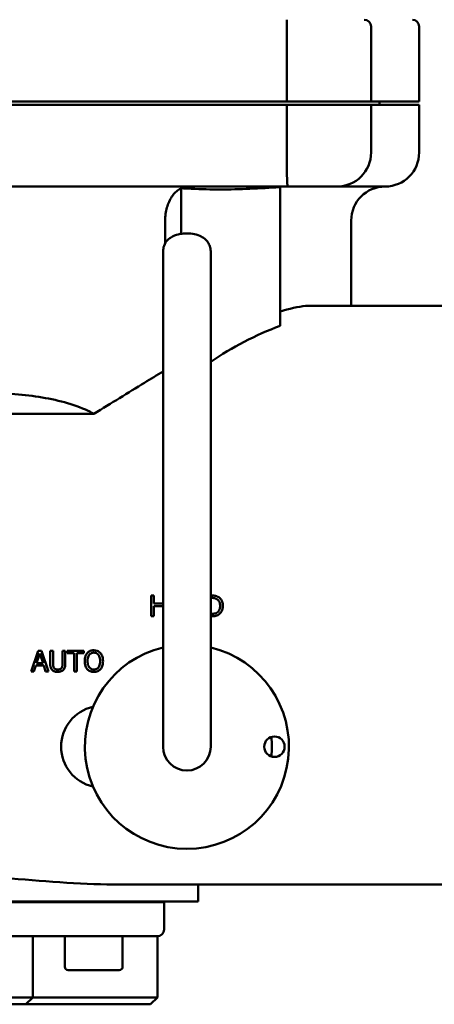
# Model space of a CAD drawing. Header units: millimetres. Extents: x 0 to 1680, y 0 to 1188.
# Tile 17 of 29: x 555 to 616, y 683 to 827. Entities that reach past the tile are written whole.
import ezdxf

# ---------------------------------------------------------------- set-up
doc = ezdxf.new("R2010")
doc.units = ezdxf.units.MM
doc.header["$LTSCALE"] = 4
for name, color, linetype, lineweight in [('Видимый контур (ГОСТ)', 7, 'Continuous', 50), ('Линия резьбы (ГОСТ)', 7, 'Continuous', 25), ('Размер (ГОСТ)', 7, 'Continuous', 25)]:
    doc.layers.add(name, color=color, linetype=linetype, lineweight=lineweight)
doc.styles.add('Обычный текст (ГОСТ)', font='GOST Common Italic.ttf')
doc.dimstyles.new('Обычный (ГОСТ)', dxfattribs={"dimscale": 4, "dimtxt": 3.5, "dimasz": 3.5, "dimexe": 1, "dimexo": 0, "dimgap": 0.5, "dimtad": 1, "dimtxsty": 'Обычный текст (ГОСТ)', "dimblk": 'Filled-1', "dimcen": 0.09, "dimdle": 15, "dimclrd": 256, "dimclre": 256, "dimclrt": 256, "dimazin": 2, "dimtfac": 0.714286, "dimtdec": 3, "dimtmove": 0, "dimatfit": 3, "dimfxl": 1, "dimtolj": 1, "dimlwd": 25, "dimlwe": 25, "dimarcsym": 0})

# ---------------------------------------------------------------- blocks, each defined once
blk = doc.blocks.new('Filled-1')
at = {"color": 0}
for p, q in [((0, 0), (-1, 0.143)), ((-1, 0.143), (-1, -0.143)), ((-1, 0), (0, 0)), ((-1, -0.143), (0, 0))]:
    blk.add_line(p, q, dxfattribs=at)
at = {"color": 0, "flags": 128}
blk.add_lwpolyline([(-1, -0.143), (0, 0), (-1, 0.143), (-1, -0.143)], dxfattribs=at)
at = {"color": 0}
blk.add_solid([(-1, -0.143), (0, 0), (-1, 0.143), (-1, -0.143)], dxfattribs=at)
blk = doc.blocks.new('*D12')
at = {"layer": 'Defpoints', "color": 0, "linetype": 'Continuous', "transparency": 16777216}
for p in [(754.11, 1022.63), (524.11, 962.63), (754.11, 822.29)]:
    blk.add_point(p, dxfattribs=at)
at = {"layer": 'Размер (ГОСТ)', "linetype": 'Continuous', "lineweight": 25, "transparency": 16777216}
for p, q in [((524.11, 962.63), (524.11, 1026.63)), ((754.11, 822.29), (754.11, 1026.63)), ((538.11, 1022.63), (740.11, 1022.63))]:
    blk.add_line(p, q, dxfattribs=at)
at = {"layer": 'Размер (ГОСТ)', "linetype": 'Continuous', "lineweight": 25, "transparency": 16777216, "xscale": 14, "yscale": 14, "zscale": 14, "rotation": 180}
blk.add_blockref('Filled-1', (524.11, 1022.63), dxfattribs=at)
at = {"layer": 'Размер (ГОСТ)', "linetype": 'Continuous', "lineweight": 25, "transparency": 16777216, "xscale": 14, "yscale": 14, "zscale": 14}
blk.add_blockref('Filled-1', (754.11, 1022.63), dxfattribs=at)
at = {"layer": 'Размер (ГОСТ)', "linetype": 'Continuous', "lineweight": 25, "transparency": 16777216, "insert": (624.24, 1038.63), "char_height": 14, "attachment_point": 1, "style": 'Обычный текст (ГОСТ)'}
blk.add_mtext('\\A1;230', dxfattribs=at)

msp = doc.modelspace()

# ---------------------------------------------------------------- linework, layer by layer
at = {"layer": 'Видимый контур (ГОСТ)'}
for p, q in [((594.691, 815.229), (594.691, 826.229)), ((607.061, 815.229), (607.061, 826.229)), ((614.132, 815.229), (614.132, 826.229)), ((594.691, 815.229), (478.572, 815.229)), ((594.691, 814.729), (478.572, 814.729)), ((607.061, 815.229), (594.691, 815.229)), ((607.061, 814.729), (594.691, 814.729)), ((594.691, 807.729), (594.691, 814.729)), ((614.132, 815.229), (607.061, 815.229)), ((614.132, 814.729), (607.061, 814.729)), ((607.061, 807.729), (607.061, 814.729)), ((608.286, 814.729), (608.286, 815.229)), ((614.132, 807.729), (614.132, 814.729)), ((594.879, 802.729), (551.536, 802.729)), ((593.699, 782.278), (593.699, 802.626)), ((602.061, 802.729), (594.879, 802.729)), ((609.132, 802.729), (602.061, 802.729)), ((579.135, 795.789), (579.135, 802.472)), ((576.778, 794.365), (576.778, 797.729)), ((604.132, 785.229), (604.132, 797.729)), ((576.479, 793.239), (576.479, 782.628)), ((583.479, 793.239), (583.479, 782.628)), ((598.276, 785.229), (618.592, 785.229)), ((576.479, 782.628), (576.479, 779.347)), ((583.479, 779.347), (583.479, 782.628)), ((576.479, 779.347), (576.479, 728.462)), ((583.479, 779.347), (583.479, 728.462)), ((566.305, 769.352), (553.132, 769.352)), ((575.134, 742.664), (574.729, 742.664)), ((574.729, 739.616), (574.729, 742.664)), ((575.134, 742.664), (575.134, 741.468)), ((583.566, 742.664), (583.479, 742.664)), ((583.479, 742.313), (583.586, 742.313)), ((576.479, 741.468), (575.134, 741.468)), ((575.134, 741.108), (575.134, 739.616)), ((575.134, 741.108), (576.479, 741.108)), ((574.729, 739.616), (575.134, 739.616)), ((583.586, 739.967), (583.479, 739.967)), ((583.479, 739.616), (583.574, 739.616)), ((557.082, 731.513), (558.11, 734.561)), ((558.349, 734.146), (557.88, 732.711)), ((558.609, 734.561), (558.11, 734.561)), ((558.821, 732.711), (558.349, 734.146)), ((558.609, 734.561), (559.636, 731.513)), ((559.888, 732.659), (559.888, 734.561)), ((560.293, 734.561), (559.888, 734.561)), ((560.293, 734.561), (560.293, 732.659)), ((562.094, 734.561), (561.689, 734.561)), ((561.689, 732.649), (561.689, 734.561)), ((562.094, 734.561), (562.094, 732.659)), ((564.813, 734.561), (562.363, 734.561)), ((562.363, 734.2), (562.363, 734.561)), ((562.363, 734.2), (563.386, 734.2)), ((563.386, 731.513), (563.386, 734.2)), ((563.791, 734.2), (563.791, 731.513)), ((563.791, 734.2), (564.813, 734.2)), ((564.813, 734.561), (564.813, 734.2)), ((557.769, 732.365), (557.492, 731.513)), ((557.769, 732.365), (558.932, 732.365)), ((558.821, 732.711), (557.88, 732.711)), ((559.209, 731.513), (558.932, 732.365)), ((557.082, 731.513), (557.492, 731.513)), ((559.209, 731.513), (559.636, 731.513)), ((563.386, 731.513), (563.791, 731.513)), ((576.479, 728.462), (576.479, 720.462)), ((583.479, 720.462), (583.479, 728.462)), ((569.15, 700.229), (618.592, 700.229)), ((581.632, 697.729), (581.632, 700.229)), ((486.632, 697.629), (576.632, 697.629)), ((566.084, 697.629), (566.084, 697.729)), ((568.777, 697.629), (568.777, 697.729)), ((570.203, 697.629), (570.203, 697.729)), ((576.632, 693.629), (576.632, 697.629)), ((581.632, 697.729), (579.456, 697.729)), ((575.632, 692.629), (531.632, 692.629)), ((557.309, 692.629), (557.309, 683.629)), ((562.027, 688.129), (562.027, 692.629)), ((570.527, 688.129), (570.527, 692.629)), ((575.632, 692.629), (575.632, 683.629)), ((570.027, 687.629), (562.527, 687.629)), ((545.18, 683.629), (557.309, 683.629)), ((556.309, 682.629), (545.696, 682.629)), ((556.309, 682.629), (557.309, 683.629)), ((556.309, 682.629), (558.731, 682.629)), ((558.731, 683.629), (557.309, 683.629)), ((566.632, 683.629), (558.731, 683.629)), ((558.731, 682.629), (566.632, 682.629)), ((566.632, 683.629), (575.632, 683.629)), ((574.632, 682.629), (566.632, 682.629)), ((574.632, 682.629), (575.632, 683.629))]:
    msp.add_line(p, q, dxfattribs=at)
msp.add_circle((592.853, 720.462), 1.5, dxfattribs=at)
for centre, radius, start, end in [((606.061, 826.229), 1, 0, 90), ((613.132, 826.229), 1, 0, 90), ((602.061, 807.729), 5, 270, 0), ((609.132, 807.729), 5, 270, 0), ((609.132, 797.729), 5, 90, 180), ((579.979, 720.462), 15, 103.4934, 76.5066), ((567.479, 720.462), 6, 102.61116, 257.38884), ((579.979, 720.462), 12.5, 353.43566, 6.56434), ((579.979, 720.462), 3.5, 180, 0), ((575.632, 693.629), 1, 270, 0), ((562.527, 688.129), 0.5, 180, 270), ((570.027, 688.129), 0.5, 270, 0)]:
    msp.add_arc(centre, radius, start, end, dxfattribs=at)
msp.add_ellipse((610.233, 742.729), major_axis=(45.156, 0), ratio=0.9411765, start_param=1.9456466, end_param=2.2049166, dxfattribs=at)
for points, knots in [([(594.691, 827.229), (594.691, 827.229), (594.69, 827.222), (594.69, 827.206), (594.69, 827.192), (594.69, 827.17), (594.69, 827.141), (594.689, 827.088), (594.69, 827.012), (594.69, 826.917), (594.69, 826.825), (594.691, 826.717), (594.691, 826.598), (594.691, 826.481), (594.691, 826.356), (594.691, 826.229)], [-0.31990975, -0.31990975, -0.31990975, -0.31990975, -0.29774915, -0.29774915, -0.29774915, -0.27613227, -0.27613227, -0.27613227, -0.23631761, -0.23631761, -0.23631761, -0.19772722, -0.19772722, -0.19772722, -0.15971948, -0.15971948, -0.15971948, -0.15971948]), ([(594.879, 802.729), (594.878, 802.729), (594.878, 802.729), (594.842, 802.73), (594.813, 802.768), (594.766, 802.92), (594.749, 803.034), (594.711, 803.451), (594.7, 803.826), (594.689, 804.755), (594.689, 805.293), (594.69, 806.471), (594.691, 807.097), (594.691, 807.729)], [-1.61249322, -1.61249322, -1.61249322, -1.61249322, -1.61125451, -1.61125451, -1.49895418, -1.49895418, -1.3859314, -1.3859314, -1.1881302, -1.1881302, -0.99571757, -0.99571757, -0.80562726, -0.80562726, -0.80562726, -0.80562726]), ([(593.699, 802.626), (593.657, 802.624), (593.615, 802.622), (592.222, 802.555), (590.737, 802.467), (587.766, 802.336), (586.28, 802.298), (583.577, 802.298), (582.091, 802.336), (580.114, 802.423), (579.622, 802.447), (579.135, 802.472)], [-7.5429073, -7.5429073, -7.5429073, -7.5429073, -7.5256544, -7.5256544, -6.9689054, -6.9689054, -6.4121565, -6.4121565, -5.8554076, -5.8554076, -5.6711278, -5.6711278, -5.6711278, -5.6711278]), ([(579.135, 802.472), (579.056, 802.433), (578.978, 802.391), (578.708, 802.229), (578.502, 802.071), (578.116, 801.697), (577.936, 801.479), (577.636, 801.042), (577.486, 800.783), (577.229, 800.223), (577.121, 799.923), (576.958, 799.354), (576.889, 799.032), (576.799, 798.373), (576.778, 798.037), (576.778, 797.729)], [-2.07656508, -2.07656508, -2.07656508, -2.07656508, -2.04171187, -2.04171187, -1.94865059, -1.94865059, -1.85558931, -1.85558931, -1.76289737, -1.76289737, -1.67020543, -1.67020543, -1.57784329, -1.57784329, -1.48548115, -1.48548115, -1.48548115, -1.48548115]), ([(583.479, 793.239), (583.479, 793.486), (583.436, 793.733), (583.284, 794.19), (583.172, 794.396), (582.899, 794.782), (582.734, 794.943), (582.338, 795.263), (582.112, 795.387), (581.534, 795.643), (581.189, 795.731), (580.479, 795.845), (580.115, 795.864), (579.406, 795.835), (579.062, 795.791), (578.339, 795.611), (577.96, 795.481), (577.413, 795.102), (577.276, 794.991), (576.946, 794.647), (576.749, 794.376), (576.532, 793.784), (576.479, 793.513), (576.479, 793.239)], [3.1415927, 3.1415927, 3.1415927, 3.1415927, 3.2768395, 3.2768395, 3.4241177, 3.4241177, 3.6109433, 3.6109433, 3.8871413, 3.8871413, 4.3402427, 4.3402427, 4.8104474, 4.8104474, 5.2577385, 5.2577385, 5.7497561, 5.7497561, 5.9081526, 5.9081526, 6.1336058, 6.1336058, 6.2831853, 6.2831853, 6.2831853, 6.2831853]), ([(593.699, 784.361), (595.052, 784.8), (596.315, 785.092), (597.728, 785.216), (598.006, 785.229), (598.275, 785.229)], [-37.18921126, -37.18921126, -37.18921126, -37.18921126, -36.45956722, -36.45956722, -36.27350538, -36.27350538, -36.27350538, -36.27350538]), ([(576.479, 775.564), (575.583, 775.026), (574.673, 774.474), (571.342, 772.443), (568.851, 770.903), (566.305, 769.352)], [-11.0309665, -11.0309665, -11.0309665, -11.0309665, -10.6685953, -10.6685953, -9.7220222, -9.7220222, -9.7220222, -9.7220222]), ([(566.305, 769.352), (565.899, 769.577), (565.484, 769.781), (563.937, 770.466), (562.756, 770.848), (559.067, 771.782), (556.421, 772.118), (553.354, 772.352), (553.049, 772.373), (552.743, 772.393)], [-10.9723624, -10.9723624, -10.9723624, -10.9723624, -10.8155343, -10.8155343, -10.3992134, -10.3992134, -9.5665718, -9.5665718, -9.4750729, -9.4750729, -9.4750729, -9.4750729]), ([(584.658, 742.422), (584.577, 742.475), (584.488, 742.517), (584.397, 742.551), (584.373, 742.56), (584.349, 742.568), (584.325, 742.575), (584.298, 742.584), (584.27, 742.592), (584.241, 742.6), (584.216, 742.606), (584.189, 742.612), (584.161, 742.618), (584.132, 742.623), (584.102, 742.629), (584.07, 742.633), (584.037, 742.638), (584.003, 742.642), (583.966, 742.646), (583.929, 742.65), (583.889, 742.653), (583.847, 742.656), (583.754, 742.662), (583.659, 742.664), (583.566, 742.664)], [-0.16263371, -0.16263371, -0.16263371, -0.16263371, -0.10897661, -0.10897661, -0.10897661, -0.09500689, -0.09500689, -0.09500689, -0.07947243, -0.07947243, -0.07947243, -0.06634738, -0.06634738, -0.06634738, -0.05342926, -0.05342926, -0.05342926, -0.04062408, -0.04062408, -0.04062408, -0.02781891, -0.02781891, -0.02781891, 0, 0, 0, 0]), ([(583.586, 742.313), (583.64, 742.313), (583.697, 742.312), (583.754, 742.309), (583.807, 742.306), (583.86, 742.301), (583.912, 742.294), (583.958, 742.288), (584.002, 742.28), (584.044, 742.27), (584.068, 742.264), (584.094, 742.257), (584.122, 742.249), (584.153, 742.24), (584.186, 742.228), (584.222, 742.214), (584.27, 742.194), (584.322, 742.17), (584.376, 742.139), (584.381, 742.136), (584.386, 742.133), (584.391, 742.13)], [-0.12643936, -0.12643936, -0.12643936, -0.12643936, -0.09763382, -0.09763382, -0.09763382, -0.0709143, -0.0709143, -0.0709143, -0.04779327, -0.04779327, -0.04779327, -0.0349556, -0.0349556, -0.0349556, -0.02084237, -0.02084237, -0.02084237, -0.00174784, -0.00174784, -0.00174784, 0, 0, 0, 0]), ([(584.391, 742.13), (584.472, 742.081), (584.544, 742.02), (584.668, 741.875), (584.716, 741.792), (584.827, 741.528), (584.853, 741.333), (584.853, 741.142)], [0, 0, 0, 0, 0.02844988, 0.02844988, 0.05733113, 0.05733113, 0.11467836, 0.11467836, 0.11467836, 0.11467836]), ([(585.276, 741.137), (585.276, 741.349), (585.248, 741.562), (585.116, 741.924), (585.037, 742.048), (584.879, 742.249), (584.776, 742.344), (584.658, 742.422)], [-0.11861567, -0.11861567, -0.11861567, -0.11861567, -0.07680492, -0.07680492, -0.04242264, -0.04242264, 0, 0, 0, 0]), ([(584.853, 741.142), (584.853, 741.033), (584.846, 740.92), (584.826, 740.811), (584.821, 740.784), (584.815, 740.758), (584.809, 740.731), (584.803, 740.708), (584.796, 740.684), (584.788, 740.658), (584.778, 740.627), (584.766, 740.594), (584.752, 740.561), (584.75, 740.557), (584.749, 740.553), (584.747, 740.549), (584.728, 740.507), (584.704, 740.462), (584.675, 740.418), (584.61, 740.318), (584.527, 740.236), (584.428, 740.169)], [-0.13806396, -0.13806396, -0.13806396, -0.13806396, -0.0885361, -0.0885361, -0.0885361, -0.07631726, -0.07631726, -0.07631726, -0.06569497, -0.06569497, -0.06569497, -0.05314964, -0.05314964, -0.05314964, -0.05172541, -0.05172541, -0.05172541, -0.03573835, -0.03573835, -0.03573835, 0, 0, 0, 0]), ([(584.653, 739.86), (584.741, 739.918), (584.82, 739.987), (584.964, 740.146), (585.026, 740.236), (585.145, 740.452), (585.194, 740.578), (585.26, 740.851), (585.276, 740.994), (585.276, 741.137)], [-0.14913982, -0.14913982, -0.14913982, -0.14913982, -0.1174442, -0.1174442, -0.0844216, -0.0844216, -0.04317735, -0.04317735, 0, 0, 0, 0]), ([(583.574, 739.616), (583.735, 739.616), (583.911, 739.623), (584.184, 739.662), (584.275, 739.684), (584.468, 739.755), (584.563, 739.804), (584.653, 739.86)], [-0.10340115, -0.10340115, -0.10340115, -0.10340115, -0.06157731, -0.06157731, -0.03200427, -0.03200427, 0, 0, 0, 0]), ([(584.428, 740.169), (584.335, 740.103), (584.233, 740.056), (583.983, 739.987), (583.798, 739.967), (583.586, 739.967)], [0, 0, 0, 0, 0.034311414, 0.034311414, 0.077772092, 0.077772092, 0.077772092, 0.077772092]), ([(566.295, 734.625), (566.107, 734.625), (565.922, 734.595), (565.666, 734.489), (565.587, 734.445), (565.44, 734.34), (565.374, 734.28), (565.315, 734.212)], [-0.11165785, -0.11165785, -0.11165785, -0.11165785, -0.05445974, -0.05445974, -0.027256, -0.027256, 0, 0, 0, 0]), ([(567.278, 734.212), (567.211, 734.289), (567.134, 734.356), (566.966, 734.467), (566.872, 734.515), (566.614, 734.603), (566.455, 734.625), (566.295, 734.625)], [-0.11718481, -0.11718481, -0.11718481, -0.11718481, -0.08186029, -0.08186029, -0.04802504, -0.04802504, 0, 0, 0, 0]), ([(565.315, 734.212), (565.213, 734.091), (565.137, 733.955), (565.079, 733.809), (565.067, 733.777), (565.055, 733.744), (565.044, 733.711), (565.032, 733.674), (565.022, 733.637), (565.012, 733.598), (565.002, 733.56), (564.994, 733.52), (564.986, 733.479), (564.979, 733.439), (564.972, 733.397), (564.967, 733.354), (564.965, 733.332), (564.962, 733.311), (564.96, 733.289), (564.953, 733.205), (564.949, 733.121), (564.949, 733.037)], [-0.14461913, -0.14461913, -0.14461913, -0.14461913, -0.0869221, -0.0869221, -0.0869221, -0.07427357, -0.07427357, -0.07427357, -0.06035934, -0.06035934, -0.06035934, -0.04645645, -0.04645645, -0.04645645, -0.03265009, -0.03265009, -0.03265009, -0.02589713, -0.02589713, -0.02589713, 0, 0, 0, 0]), ([(565.371, 733.037), (565.371, 733.183), (565.383, 733.333), (565.433, 733.568), (565.46, 733.659), (565.53, 733.82), (565.57, 733.893), (565.621, 733.958)], [0, 0, 0, 0, 0.045125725, 0.045125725, 0.073693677, 0.073693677, 0.098875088, 0.098875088, 0.098875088, 0.098875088]), ([(565.621, 733.958), (565.665, 734.015), (565.715, 734.067), (565.772, 734.111), (565.811, 734.142), (565.848, 734.165), (565.883, 734.183), (565.893, 734.188), (565.903, 734.193), (565.912, 734.197), (565.924, 734.203), (565.936, 734.208), (565.947, 734.212), (566.019, 734.241), (566.094, 734.259), (566.171, 734.267), (566.213, 734.272), (566.255, 734.274), (566.298, 734.274)], [-0.066304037, -0.066304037, -0.066304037, -0.066304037, -0.052106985, -0.052106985, -0.052106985, -0.042409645, -0.042409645, -0.042409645, -0.039538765, -0.039538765, -0.039538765, -0.035982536, -0.035982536, -0.035982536, -0.012675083, -0.012675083, -0.012675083, 0, 0, 0, 0]), ([(566.298, 734.274), (566.377, 734.274), (566.457, 734.266), (566.534, 734.246), (566.57, 734.238), (566.605, 734.226), (566.639, 734.213), (566.653, 734.207), (566.667, 734.201), (566.681, 734.195), (566.701, 734.186), (566.721, 734.175), (566.741, 734.164), (566.832, 734.111), (566.908, 734.041), (566.972, 733.958)], [-0.078292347, -0.078292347, -0.078292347, -0.078292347, -0.0543065, -0.0543065, -0.0543065, -0.043216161, -0.043216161, -0.043216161, -0.038641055, -0.038641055, -0.038641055, -0.031814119, -0.031814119, -0.031814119, 0, 0, 0, 0]), ([(566.972, 733.958), (567.025, 733.889), (567.067, 733.813), (567.124, 733.677), (567.159, 733.582), (567.211, 733.312), (567.222, 733.173), (567.222, 733.037)], [0, 0, 0, 0, 0.026360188, 0.026360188, 0.045150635, 0.045150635, 0.0637117, 0.0637117, 0.0637117, 0.0637117]), ([(567.644, 733.037), (567.644, 733.243), (567.623, 733.454), (567.536, 733.758), (567.495, 733.864), (567.399, 734.051), (567.344, 734.135), (567.278, 734.212)], [-0.12865252, -0.12865252, -0.12865252, -0.12865252, -0.06415244, -0.06415244, -0.03070809, -0.03070809, 0, 0, 0, 0]), ([(559.888, 732.659), (559.888, 732.516), (559.897, 732.365), (559.95, 732.101), (559.983, 732.017), (560.059, 731.869), (560.113, 731.795), (560.18, 731.73)], [-0.076793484, -0.076793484, -0.076793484, -0.076793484, -0.051037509, -0.051037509, -0.028419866, -0.028419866, 0, 0, 0, 0]), ([(560.18, 731.73), (560.222, 731.688), (560.268, 731.65), (560.369, 731.584), (560.424, 731.556), (560.583, 731.493), (560.741, 731.448), (560.99, 731.448)], [-0.15771204, -0.15771204, -0.15771204, -0.15771204, -0.11654151, -0.11654151, -0.07462839, -0.07462839, 0, 0, 0, 0]), ([(560.424, 732.044), (560.39, 732.095), (560.364, 732.149), (560.327, 732.262), (560.293, 732.386), (560.293, 732.659)], [-0.17103629, -0.17103629, -0.17103629, -0.17103629, -0.08412145, -0.08412145, 0, 0, 0, 0]), ([(560.99, 731.794), (560.928, 731.794), (560.865, 731.799), (560.804, 731.81), (560.751, 731.819), (560.698, 731.834), (560.649, 731.856), (560.622, 731.868), (560.594, 731.883), (560.566, 731.901), (560.544, 731.916), (560.523, 731.932), (560.502, 731.952), (560.497, 731.956), (560.492, 731.961), (560.487, 731.966), (560.463, 731.99), (560.442, 732.016), (560.424, 732.044)], [-0.07761862, -0.07761862, -0.07761862, -0.07761862, -0.053647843, -0.053647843, -0.053647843, -0.032628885, -0.032628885, -0.032628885, -0.021249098, -0.021249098, -0.021249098, -0.012351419, -0.012351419, -0.012351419, -0.010200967, -0.010200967, -0.010200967, 0, 0, 0, 0]), ([(561.558, 732.044), (561.535, 732.01), (561.509, 731.979), (561.479, 731.952), (561.448, 731.924), (561.414, 731.9), (561.377, 731.88), (561.363, 731.873), (561.346, 731.865), (561.328, 731.857), (561.301, 731.846), (561.271, 731.835), (561.236, 731.825), (561.2, 731.815), (561.16, 731.807), (561.115, 731.802), (561.073, 731.796), (561.031, 731.794), (560.99, 731.794)], [-0.096531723, -0.096531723, -0.096531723, -0.096531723, -0.07289051, -0.07289051, -0.07289051, -0.048865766, -0.048865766, -0.048865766, -0.039627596, -0.039627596, -0.039627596, -0.026180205, -0.026180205, -0.026180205, -0.012524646, -0.012524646, -0.012524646, 0, 0, 0, 0]), ([(560.99, 731.448), (561.125, 731.448), (561.268, 731.46), (561.463, 731.515), (561.536, 731.542), (561.685, 731.628), (561.747, 731.675), (561.802, 731.73)], [-0.10923999, -0.10923999, -0.10923999, -0.10923999, -0.05195382, -0.05195382, -0.02381846, -0.02381846, 0, 0, 0, 0]), ([(561.689, 732.649), (561.689, 732.553), (561.684, 732.449), (561.661, 732.29), (561.649, 732.239), (561.612, 732.138), (561.588, 732.089), (561.558, 732.044)], [-0.057907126, -0.057907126, -0.057907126, -0.057907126, -0.033268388, -0.033268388, -0.016820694, -0.016820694, 0, 0, 0, 0]), ([(561.802, 731.73), (561.858, 731.783), (561.905, 731.843), (561.995, 731.997), (562.02, 732.078), (562.079, 732.295), (562.094, 732.483), (562.094, 732.659)], [-0.080838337, -0.080838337, -0.080838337, -0.080838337, -0.0694414, -0.0694414, -0.05419002, -0.05419002, 0, 0, 0, 0]), ([(564.949, 733.037), (564.949, 732.864), (564.964, 732.69), (565.038, 732.352), (565.088, 732.231), (565.174, 732.05), (565.236, 731.952), (565.312, 731.863)], [-0.087039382, -0.087039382, -0.087039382, -0.087039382, -0.061561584, -0.061561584, -0.035811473, -0.035811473, 0, 0, 0, 0]), ([(565.312, 731.863), (565.373, 731.795), (565.44, 731.733), (565.589, 731.626), (565.669, 731.582), (565.835, 731.514), (565.921, 731.489), (566.104, 731.456), (566.199, 731.448), (566.295, 731.448)], [-0.11060089, -0.11060089, -0.11060089, -0.11060089, -0.08299242, -0.08299242, -0.05572523, -0.05572523, -0.02877846, -0.02877846, 0, 0, 0, 0]), ([(566.298, 731.799), (566.184, 731.799), (566.072, 731.817), (565.868, 731.896), (565.783, 731.952), (565.647, 732.083), (565.562, 732.179), (565.4, 732.554), (565.371, 732.803), (565.371, 733.037)], [0, 0, 0, 0, 0.03420688, 0.03420688, 0.06581059, 0.06581059, 0.09163912, 0.09163912, 0.12616712, 0.12616712, 0.12616712, 0.12616712]), ([(566.295, 731.448), (566.396, 731.448), (566.497, 731.457), (566.713, 731.499), (566.804, 731.532), (566.946, 731.594), (567.019, 731.637), (567.157, 731.739), (567.221, 731.798), (567.278, 731.863)], [-0.091284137, -0.091284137, -0.091284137, -0.091284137, -0.073395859, -0.073395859, -0.052241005, -0.052241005, -0.026577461, -0.026577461, 0, 0, 0, 0]), ([(567.222, 733.037), (567.222, 732.894), (567.211, 732.748), (567.159, 732.491), (567.122, 732.374), (567.001, 732.141), (566.925, 732.057), (566.785, 731.934), (566.701, 731.883), (566.507, 731.814), (566.403, 731.799), (566.298, 731.799)], [0, 0, 0, 0, 0.04388933, 0.04388933, 0.08091948, 0.08091948, 0.1245254, 0.1245254, 0.17461941, 0.17461941, 0.22681506, 0.22681506, 0.22681506, 0.22681506]), ([(567.278, 731.863), (567.383, 731.982), (567.46, 732.12), (567.587, 732.455), (567.644, 732.704), (567.644, 733.037)], [-0.18273689, -0.18273689, -0.18273689, -0.18273689, -0.10252471, -0.10252471, 0, 0, 0, 0]), ([(545.921, 697.731), (549.647, 697.729), (553.361, 697.729), (559.07, 697.729), (561.329, 697.729), (565.088, 697.729), (566.665, 697.729), (569.084, 697.729), (569.986, 697.729), (571.657, 697.729), (572.425, 697.729), (574.201, 697.729), (575.097, 697.729), (576.827, 697.729), (577.53, 697.729), (578.587, 697.729), (579.008, 697.729), (579.455, 697.732)], [-4.3648553, -4.3648553, -4.3648553, -4.3648553, -3.3738284, -3.3738284, -2.7160626, -2.7160626, -2.199775, -2.199775, -1.8679083, -1.8679083, -1.5441983, -1.5441983, -1.0547119, -1.0547119, -0.4590334, -0.4590334, 0, 0, 0, 0])]:
    msp.add_open_spline(points, degree=3, knots=knots, dxfattribs=at)
msp.add_open_spline([(553.132, 701.2), (558.514, 700.758), (564.183, 700.227), (569.15, 700.229)], degree=3, dxfattribs=at)
at = {"layer": 'Линия резьбы (ГОСТ)'}
msp.add_line((568.299, 697.629), (568.299, 697.729), dxfattribs=at)

# ---------------------------------------------------------------- dimensions: what is measured, and where the dimension line sits
at = {"layer": 'Размер (ГОСТ)', "linetype": 'Continuous', "lineweight": 25}
dim = msp.add_linear_dim(base=(754.114, 1022.629), p1=(524.115, 962.629), p2=(754.114, 822.29), angle=180, dimstyle='Обычный (ГОСТ)', override={"dimgap": 0.5, "dimdec": 2, "dimtol": 0, "dimlim": 0, "dimtp": 0, "dimtm": 0, "dimtdec": 3, "dimtofl": 0, "dimatfit": 1}, dxfattribs=at)
dim.commit()
dim.dimension.update_dxf_attribs({"geometry": '*D12', "text_midpoint": (639.114, 1022.629), "dimtype": 160})

doc.saveas('drawing.dxf')
